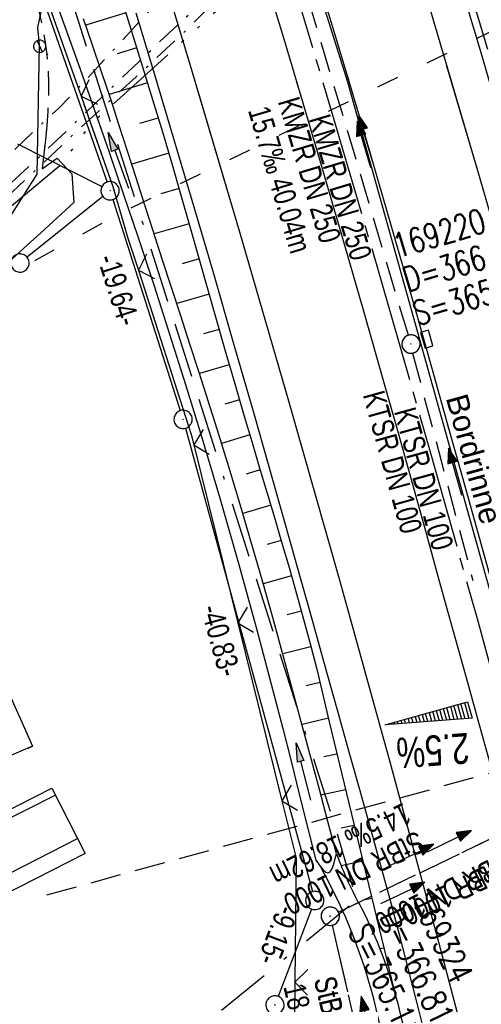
# Model space of a CAD drawing. Extents: x 509202 to 509841, y 456298 to 457260.
# Tile 7 of 56: x 509645 to 509683, y 456351 to 456432. Entities that reach past the tile are written whole.
import ezdxf

# ---------------------------------------------------------------- set-up
doc = ezdxf.new("R2010")
doc.units = 0
doc.header["$LTSCALE"] = 10
doc.header["$MEASUREMENT"] = 0
for name, pattern in [('ACAD_ISO03W100', [30, 12, -18]), ('ACAD_ISO14W100', [25.5, 12, -3, 0.5, -3, 0.5, -3, 0.5, -3]), ('ACAD_ISO16W100', [73, 15, -6.5, 15, -6.5, 15, -7, 1, -7]), ('ACHSE', [5.5, 4, -0.5, 0.5, -0.5]), ('AUSGEZOGEN', [0]), ('LT00', [0]), ('LT08', [0.42, 0.2, -0.1, 0.02, -0.1]), ('LT11', [0.3, 0.2, -0.1]), ('LT12', [0.4, 0.3, -0.1]), ('LT17', [0.15, 0.1, -0.05]), ('STRICHLINIE2', [0.375, 0.25, -0.125])]:
    doc.linetypes.add(name, pattern=pattern)
doc.layers.get('0').update_dxf_attribs({"linetype": 'LT00'})
for name, color, linetype in [('--EK_FBR', 1, 'LT00'), ('--EK_Halt-Pfeil', 4, 'LT00'), ('--EK_Haltung', 7, 'STRICHLINIE2'), ('--EK_Haltung-Text', 140, 'LT00'), ('--EK_Schacht-Text', 5, 'LT00'), ('--EK_ST-93-1', 30, 'LT17'), ('--EL_DFK_AB_L', 21, 'LT00'), ('--EL_DFK_AB_P', 7, 'LT00'), ('--EL_Halt-Pfeil', 4, 'LT00'), ('--EL_Haltung', 182, 'STRICHLINIE2'), ('--EL_Haltung-Text', 182, 'LT00'), ('-AX-093', 35, 'ACHSE'), ('-QUE-20W', 11, 'LT00'), ('ABSTAND', 8, 'LT00'), ('ABWASSERLTG', 24, 'LT00'), ('BAB-KABEL', 220, 'ACAD_ISO16W100'), ('DFK_AB_L', 21, 'LT00'), ('DFK_AB_P', 7, 'LT00'), ('DFK_BEB_SCHR', 254, 'LT00'), ('DFK_BEBAUUNG', 250, 'LT00'), ('DFK_GZPKT', 250, 'LT00'), ('DFK_KATASTER', 250, 'LT00'), ('DL', 182, 'LT12'), ('DL_PFEIL', 201, 'LT00'), ('DL_TEXT', 182, 'LT00'), ('PFEIL', 140, 'AUSGEZOGEN'), ('RINNE_TEXT', 11, 'Continuous'), ('STROM_UNTER', 80, 'LT08'), ('TELEKOM', 210, 'ACAD_ISO14W100'), ('V114_AFBR_BAB', 250, 'LT00'), ('V114_BOESCH', 250, 'LT00'), ('V114_BOSCHUNG', 250, 'LT00'), ('V114_FELDWEG', 250, 'LT11'), ('V114_GRABEN', 250, 'LT00'), ('V114_H_BORD', 8, 'LT00'), ('V114_KA_PRUF', 182, 'LT00'), ('V114_LD_MARK', 250, 'LT00'), ('V114_RINNE', 182, 'LT00'), ('V114_SINKK', 182, 'LT00'), ('V114_W_SCHIEB', 130, 'LT00'), ('V114_ZAUN', 40, 'LT00'), ('V115_AFBR_BAB', 250, 'LT00'), ('V115_BOESCH', 250, 'LT00'), ('V115_BOSCHUNG', 250, 'LT00'), ('V115_FELDWEG', 250, 'LT11'), ('V115_GRABEN', 250, 'LT00'), ('V115_H_BORD', 8, 'LT00'), ('V115_KA_PRUF', 182, 'LT00'), ('V115_LD_MARK', 250, 'LT00'), ('V115_SINKK', 182, 'LT00'), ('V115_ZAUN', 40, 'LT00'), ('WASSERLTG', 130, 'ACAD_ISO03W100')]:
    doc.layers.add(name, color=color, linetype=linetype)
doc.styles.add('Arial', font='ARIAL.TTF')
doc.styles.add('Beschrift', font='ARIAL.TTF')
doc.styles.add('Haltungsbeschriftung', font='ARIAL.TTF', dxfattribs={"width": 0.75})
doc.styles.add('schachtbeschriftung', font='romans.shx', dxfattribs={"width": 0.75, "height": 2})
doc.styles.get("Standard").update_dxf_attribs({"font": 'ARIAL.TTF'})

# ---------------------------------------------------------------- blocks, each defined once
blk = doc.blocks.new('SYMB7010')
at = {"color": 0, "linetype": 'ByBlock'}
for points in [[(-0.031408, 0.499213), (-0.093728, 0.49134), (-0.15457, 0.475719), (-0.212975, 0.452595), (-0.268021, 0.422333), (-0.31884, 0.385411), (-0.36463, 0.342411), (-0.40467, 0.29401), (-0.438329, 0.240973), (-0.465074, 0.184136), (-0.484486, 0.124395), (-0.496256, 0.062692), (-0.5002, 0)], [(-0.5002, 0), (-0.496256, -0.062692), (-0.484486, -0.124395), (-0.465075, -0.184136), (-0.438329, -0.240973), (-0.404671, -0.29401), (-0.36463, -0.342411), (-0.31884, -0.385411), (-0.268021, -0.422333), (-0.212975, -0.452595), (-0.154571, -0.475719), (-0.093728, -0.49134), (-0.031408, -0.499213), (0.031408, -0.499213)], [(0.5002, 0), (0.496256, 0.062692), (0.484485, 0.124395), (0.465074, 0.184136), (0.438329, 0.240973), (0.40467, 0.29401), (0.36463, 0.342411), (0.31884, 0.385411), (0.268021, 0.422333), (0.212975, 0.452595), (0.15457, 0.475719), (0.093728, 0.49134), (0.031408, 0.499213), (-0.031408, 0.499213)], [(0.031408, -0.499213), (0.093728, -0.491341), (0.15457, -0.475719), (0.212975, -0.452595), (0.268021, -0.422333), (0.31884, -0.385411), (0.36463, -0.342411), (0.404671, -0.294011), (0.438329, -0.240974), (0.465075, -0.184136), (0.484486, -0.124395), (0.496256, -0.062692), (0.500201, 0)]]:
    blk.add_lwpolyline(points, dxfattribs=at)
blk = doc.blocks.new('SYMB0003')
at = {"color": 0, "linetype": 'ByBlock'}
for p, q in [((-0.015712, 0), (0.010166, 0.012015)), ((0, -0.021257), (-0.015712, 0)), ((0.010166, 0.012015), (0, -0.021257))]:
    blk.add_line(p, q, dxfattribs=at)
for points in [[(-0.031395, 0.499013), (-0.093691, 0.491144), (-0.154509, 0.475528), (-0.21289, 0.452414), (-0.267913, 0.422164), (-0.318712, 0.385257), (-0.364484, 0.342274), (-0.404509, 0.293893), (-0.438154, 0.240877), (-0.464888, 0.184062), (-0.484292, 0.124345), (-0.496058, 0.062667), (-0.5, 0)], [(-0.5, 0), (-0.496058, -0.062667), (-0.484292, -0.124345), (-0.464888, -0.184062), (-0.438154, -0.240877), (-0.404509, -0.293893), (-0.364485, -0.342274), (-0.318712, -0.385257), (-0.267914, -0.422164), (-0.21289, -0.452414), (-0.154509, -0.475529), (-0.093691, -0.491144), (-0.031395, -0.499014), (0.031395, -0.499014)], [(0.5, 0), (0.496057, 0.062667), (0.484292, 0.124345), (0.464888, 0.184062), (0.438153, 0.240877), (0.404509, 0.293893), (0.364484, 0.342274), (0.318712, 0.385257), (0.267913, 0.422164), (0.21289, 0.452414), (0.154509, 0.475528), (0.093691, 0.491144), (0.031395, 0.499013), (-0.031395, 0.499013)], [(0.031395, -0.499014), (0.093691, -0.491144), (0.154509, -0.475529), (0.21289, -0.452414), (0.267914, -0.422164), (0.318712, -0.385257), (0.364485, -0.342274), (0.404509, -0.293893), (0.438154, -0.240877), (0.464889, -0.184062), (0.484292, -0.124345), (0.496058, -0.062667), (0.5, 0)]]:
    blk.add_lwpolyline(points, dxfattribs=at)
blk = doc.blocks.new('Pfreil3')
at = {"layer": 'PFEIL'}
blk.add_hatch(color=256, dxfattribs=at).paths.add_polyline_path([(-1.549, 0.273), (-1.549, -0.273), (0, 0)])
for p, q in [((-1.549, 0), (-4.831, 0)), ((-1.549, -0.273), (-1.549, 0.273)), ((-1.549, 0.273), (0, 0)), ((0, 0), (-1.549, -0.273))]:
    blk.add_line(p, q, dxfattribs=at)
blk = doc.blocks.new('SYMB0652')
at = {"color": 0, "linetype": 'ByBlock'}
blk.add_lwpolyline([(-0.15, -0.075), (0.15, -0.075), (0.15, 0.075), (-0.15, 0.075), (-0.15, -0.075)], dxfattribs=at)
blk = doc.blocks.new('SYMB1119')
at = {"color": 0, "linetype": 'ByBlock'}
blk.add_line((-0.5, 0), (0.5, 0), dxfattribs=at)
for points in [[(-0.031395, 0.499013), (-0.093691, 0.491144), (-0.154509, 0.475528), (-0.21289, 0.452414), (-0.267913, 0.422164), (-0.318712, 0.385257), (-0.364484, 0.342274), (-0.404509, 0.293893), (-0.438154, 0.240877), (-0.464888, 0.184062), (-0.484292, 0.124345), (-0.496058, 0.062667), (-0.5, 0)], [(-0.5, 0), (-0.496058, -0.062667), (-0.484292, -0.124345), (-0.464888, -0.184062), (-0.438154, -0.240877), (-0.404509, -0.293893), (-0.364485, -0.342274), (-0.318712, -0.385257), (-0.267914, -0.422164), (-0.21289, -0.452414), (-0.154509, -0.475529), (-0.093691, -0.491144), (-0.031395, -0.499014), (0.031395, -0.499014)], [(0.5, 0), (0.496057, 0.062667), (0.484292, 0.124345), (0.464888, 0.184062), (0.438153, 0.240877), (0.404509, 0.293893), (0.364484, 0.342274), (0.318712, 0.385257), (0.267913, 0.422164), (0.21289, 0.452414), (0.154509, 0.475528), (0.093691, 0.491144), (0.031395, 0.499013), (-0.031395, 0.499013)], [(0.031395, -0.499014), (0.093691, -0.491144), (0.154509, -0.475529), (0.21289, -0.452414), (0.267914, -0.422164), (0.318712, -0.385257), (0.364485, -0.342274), (0.404509, -0.293893), (0.438154, -0.240877), (0.464889, -0.184062), (0.484292, -0.124345), (0.496058, -0.062667), (0.5, 0)]]:
    blk.add_lwpolyline(points, dxfattribs=at)
blk = doc.blocks.new('SYMB0011')
at = {"color": 0, "linetype": 'ByBlock'}
for p, q in [((0.5, 0), (-0.5, 0)), ((0, 0.5), (0, -0.5))]:
    blk.add_line(p, q, dxfattribs=at)
blk = doc.blocks.new('SYMB0024')
at = {"color": 0, "linetype": 'ByBlock'}
for p, q in [((-0.5, 0.5), (0, 0)), ((0, 0), (0.5, 0.5))]:
    blk.add_line(p, q, dxfattribs=at)
blk = doc.blocks.new('SYMB0070')
at = {"color": 0, "linetype": 'ByBlock'}
for p, q in [((-0.5, 0), (0.2, 0)), ((0.5, 0), (0.2, 0.1)), ((0.2, 0.1), (0.2, 0)), ((0.468, 0), (0.21, 0.086)), ((0.21, 0.086), (0.21, -0.086)), ((0.21, -0.086), (0.468, 0)), ((0.22, -0.072), (0.437, 0)), ((0.23, -0.058), (0.405, 0)), ((0.24, -0.045), (0.374, 0)), ((0.342, 0), (0.25, 0.031)), ((0.25, 0.031), (0.25, -0.031)), ((0.25, -0.031), (0.342, 0)), ((0.26, -0.017), (0.31, 0)), ((0.27, -0.003), (0.279, 0))]:
    blk.add_line(p, q, dxfattribs=at)
for points in [[(0.2, 0), (0.2, -0.1), (0.5, 0)], [(0.437, 0), (0.22, 0.072), (0.22, -0.072)], [(0.405, 0), (0.23, 0.058), (0.23, -0.058)], [(0.374, 0), (0.24, 0.045), (0.24, -0.045)], [(0.31, 0), (0.26, 0.017), (0.26, -0.017)], [(0.279, 0), (0.27, 0.003), (0.27, -0.003)]]:
    blk.add_lwpolyline(points, dxfattribs=at)

msp = doc.modelspace()

# ---------------------------------------------------------------- linework, layer by layer
at = {"layer": '--EK_FBR', "linetype": 'LT11', "flags": 128}
msp.add_lwpolyline([(509646.954, 456419.331), (509647.085, 456420.506), (509647.207, 456421.681), (509647.314, 456422.854), (509647.397, 456424.024), (509647.448, 456425.191), (509647.46, 456426.353), (509647.423, 456427.511), (509647.331, 456428.662), (509647.174, 456429.827), (509646.959, 456430.986), (509646.693, 456432.138), (509646.384, 456433.285), (509646.038, 456434.427), (509645.664, 456435.565), (509645.269, 456436.699), (509644.861, 456437.83), (509644.447, 456438.958), (509643.475, 456441.606), (509642.51, 456444.245), (509641.553, 456446.876), (509640.6, 456449.501), (509639.651, 456452.124), (509638.705, 456454.746), (509637.761, 456457.369), (509636.47, 456460.963), (509635.18, 456464.564), (509633.892, 456468.169), (509632.605, 456471.778), (509631.322, 456475.388), (509630.042, 456479), (509628.438, 456483.54), (509626.842, 456488.081), (509625.253, 456492.623), (509623.673, 456497.167), (509622.102, 456501.714), (509620.843, 456505.383), (509619.589, 456509.054), (509618.338, 456512.726), (509617.089, 456516.4), (509616.325, 456518.646), (509615.559, 456520.892), (509614.789, 456523.136), (509614.012, 456525.378), (509613.225, 456527.616), (509612.428, 456529.851), (509611.617, 456532.08), (509610.791, 456534.303), (509609.884, 456536.685), (509608.959, 456539.061), (509608.021, 456541.431), (509607.072, 456543.797), (509606.115, 456546.161), (509605.155, 456548.523), (509604.195, 456550.886), (509603.238, 456553.249), (509602.287, 456555.615), (509601.504, 456557.582), (509600.726, 456559.55), (509599.949, 456561.52), (509599.172, 456563.489), (509598.392, 456565.456), (509597.606, 456567.422), (509596.813, 456569.384), (509595.827, 456571.785), (509594.829, 456574.181), (509593.821, 456576.574), (509592.807, 456578.963), (509591.79, 456581.352)], dxfattribs=at)
at = {"layer": '--EK_FBR', "color": 2}
for points in [[(509665.275, 456434.711), (509666.711, 456429.954), (509668.134, 456425.194), (509669.866, 456419.331), (509671.577, 456413.462), (509673.269, 456407.587), (509674.942, 456401.707), (509676.07, 456397.704), (509677.192, 456393.698), (509678.31, 456389.692), (509679.424, 456385.684), (509680.537, 456381.677), (509681.651, 456377.669), (509682.61, 456374.223), (509683.569, 456370.776)], [(509669.642, 456434.452), (509670.842, 456430.478), (509672.031, 456426.501), (509673.423, 456421.789), (509674.801, 456417.073), (509676.164, 456412.352), (509677.517, 456407.629), (509678.859, 456402.902), (509680.217, 456398.088), (509681.567, 456393.272), (509682.911, 456388.454)], [(509667.761, 456426.441), (509668.134, 456425.194), (509669.866, 456419.331), (509671.577, 456413.462), (509673.269, 456407.587), (509674.942, 456401.707), (509676.07, 456397.704), (509677.192, 456393.698), (509678.31, 456389.692), (509679.424, 456385.684), (509680.537, 456381.677), (509681.651, 456377.669), (509682.61, 456374.223), (509683.569, 456370.776), (509684.525, 456367.329), (509685.477, 456363.881), (509686.422, 456360.431), (509687.359, 456356.978), (509688.285, 456353.523), (509689.797, 456347.841)], [(509671.918, 456426.878), (509672.031, 456426.501), (509673.423, 456421.789), (509674.801, 456417.073), (509676.164, 456412.352), (509677.517, 456407.629), (509678.859, 456402.902), (509680.217, 456398.088), (509681.567, 456393.272), (509682.911, 456388.454), (509684.25, 456383.634), (509685.583, 456378.813), (509686.704, 456374.749), (509687.82, 456370.683), (509688.93, 456366.616), (509690.032, 456362.547), (509691.124, 456358.475), (509692.205, 456354.4), (509693.498, 456349.495)]]:
    msp.add_lwpolyline(points, dxfattribs=at)
at = {"layer": '--EK_FBR'}
for points in [[(509679.576, 456343.273), (509677.744, 456350.581), (509676.985, 456353.563), (509676.208, 456356.54), (509675.414, 456359.512), (509674.606, 456362.482), (509673.789, 456365.448), (509672.963, 456368.412), (509672.133, 456371.375), (509671.301, 456374.338), (509670.134, 456378.494), (509668.968, 456382.65), (509667.8, 456386.805), (509666.629, 456390.96), (509665.454, 456395.113), (509664.273, 456399.265), (509662.604, 456405.086), (509660.919, 456410.903), (509659.217, 456416.715), (509657.497, 456422.521), (509656.068, 456427.292), (509654.627, 456432.059)], [(509679.576, 456343.273), (509677.744, 456350.581), (509676.985, 456353.563), (509676.208, 456356.54), (509675.414, 456359.512), (509674.606, 456362.482), (509673.789, 456365.448), (509672.963, 456368.412), (509672.133, 456371.375), (509671.301, 456374.338), (509670.134, 456378.494), (509668.968, 456382.65), (509667.8, 456386.805), (509666.629, 456390.96), (509665.454, 456395.113), (509664.273, 456399.265), (509662.604, 456405.086), (509660.919, 456410.903), (509659.217, 456416.715), (509657.497, 456422.521), (509656.672, 456425.275)], [(509646.954, 456419.331), (509648.142, 456420.202), (509649.35, 456418.902), (509649.504, 456416.549)], [(509644.035, 456411.578), (509645.413, 456412.809), (509646.781, 456414.05), (509648.144, 456415.298), (509649.504, 456416.549)], [(509644.035, 456411.578), (509645.413, 456412.809), (509646.781, 456414.05), (509648.144, 456415.298), (509649.504, 456416.549)]]:
    msp.add_lwpolyline(points, dxfattribs=at)
at = {"layer": '--EK_Haltung'}
for p, q in [((509676.917, 456405.692), (509665.908, 456442.631)), ((509671.195, 456358.469), (509686.608, 456365.923)), ((509674.498, 456341.003), (509670.69, 456357.412))]:
    msp.add_line(p, q, dxfattribs=at)
at = {"layer": '--EK_Haltung', "color": 81}
msp.add_line((509677.257, 456404.235), (509682.207, 456385.612), dxfattribs=at)
at = {"layer": '--EK_ST-93-1', "ltscale": 2.5}
msp.add_line((509685.853, 456370.46), (509647.278, 456359.863), dxfattribs=at)
at = {"layer": '--EL_DFK_AB_L'}
for p, q in [((509611.888, 456533.71), (509652.233, 456418.227)), ((509652.709, 456416.805), (509658.232, 456399.524)), ((509658.659, 456398.086), (509669.052, 456360.153)), ((509668.983, 456358.728), (509666.258, 456351.579))]:
    msp.add_line(p, q, dxfattribs=at)
at = {"layer": '--EL_Haltung'}
for p, q in [((509676.917, 456405.692), (509665.908, 456442.631)), ((509677.257, 456404.235), (509682.207, 456385.612)), ((509671.195, 456358.469), (509686.608, 456365.923)), ((509674.498, 456341.003), (509670.69, 456357.412))]:
    msp.add_line(p, q, dxfattribs=at)
at = {"layer": '-AX-093', "ltscale": 0.2}
msp.add_lwpolyline([(509666.764, 456436.912), (509670.823, 456423.345), (509674.805, 456409.754), (509678.711, 456396.142), (509682.54, 456382.507), (509686.291, 456368.851)], dxfattribs=at)
at = {"layer": '-QUE-20W'}
for p, q in [((509680.934, 456375.463), (509681.263, 456374.282)), ((509681.568, 456374.303), (509681.223, 456375.544)), ((509681.513, 456375.624), (509681.873, 456374.327)), ((509678.044, 456374.659), (509678.213, 456374.055)), ((509678.517, 456374.077), (509678.333, 456374.74)), ((509678.622, 456374.82), (509678.823, 456374.101)), ((509679.127, 456374.123), (509678.911, 456374.901)), ((509679.201, 456374.981), (509679.433, 456374.146)), ((509679.738, 456374.168), (509679.489, 456375.062)), ((509679.779, 456375.141), (509680.043, 456374.191)), ((509680.348, 456374.214), (509680.068, 456375.222)), ((509680.356, 456375.302), (509680.653, 456374.236)), ((509680.958, 456374.258), (509680.646, 456375.383)), ((509675.154, 456373.856), (509675.161, 456373.829)), ((509675.467, 456373.852), (509675.443, 456373.937)), ((509675.732, 456374.016), (509675.771, 456373.873)), ((509676.076, 456373.896), (509676.021, 456374.097)), ((509676.31, 456374.177), (509676.382, 456373.919)), ((509676.686, 456373.942), (509676.599, 456374.258)), ((509676.888, 456374.338), (509676.992, 456373.964)), ((509677.297, 456373.987), (509677.177, 456374.419)), ((509677.466, 456374.498), (509677.602, 456374.01)), ((509677.907, 456374.033), (509677.755, 456374.58))]:
    msp.add_line(p, q, dxfattribs=at)
msp.add_lwpolyline([(509682.134, 456374.345), (509675.015, 456373.818), (509681.759, 456375.693), (509682.134, 456374.345)], dxfattribs=at)
at = {"layer": 'ABWASSERLTG', "flags": 128}
msp.add_lwpolyline([(509797.463, 456513.061), (509778.602, 456497.964), (509755.537, 456480.425), (509748.849, 456476.742), (509722.391, 456467.354), (509704.291, 456463.146), (509694.278, 456467.493), (509646.808, 456432.155), (509646.529, 456430.891), (509646.671, 456429.462), (509646.485, 456418.887), (509643.747, 456414.567), (509640.207, 456410.966), (509614.026, 456390.46), (509600.101, 456375.171), (509588.479, 456369.227), (509587.129, 456368.207), (509569.369, 456358.688), (509566.457, 456353.499), (509565.605, 456351.786), (509561.162, 456347.764), (509557.541, 456346.979), (509557.345, 456346.954)], dxfattribs=at)
at = {"layer": 'BAB-KABEL', "ltscale": 0.03, "flags": 128}
msp.add_lwpolyline([(509310.397, 457191.455), (509314.935, 457182.403), (509327.66, 457157.094), (509343.187, 457126.022), (509353.104, 457106.758), (509363.321, 457084.915), (509375.621, 457061.023), (509384.153, 457045.767), (509397.858, 457019.34), (509408.066, 456999.062), (509420.087, 456973.888), (509435.471, 456943.271), (509446.241, 456921.444), (509454.936, 456903.795), (509461.516, 456890.214), (509469.628, 456874.404), (509477.312, 456859.329), (509483.329, 456847.572), (509491.021, 456833.158), (509501.09, 456813.152), (509506.259, 456802.264), (509513.665, 456785.62), (509521.93, 456766.04), (509526.539, 456755.153), (509531.439, 456742.537), (509534.931, 456733.883), (509544.021, 456711.792), (509550.592, 456695.843), (509560.174, 456669.924), (509577.78, 456627.358), (509581.452, 456623.887), (509581.081, 456619.183), (509584.721, 456608.071), (509600.908, 456566.528), (509604.911, 456555.37), (509610.192, 456542.556), (509618.674, 456519.883), (509627.397, 456496.01), (509636.934, 456469.156), (509646.666, 456441.468), (509670.817, 456365.754), (509672.677, 456359.45), (509656.284, 456346.091), (509658.672, 456333.929)], dxfattribs=at)
at = {"layer": 'DFK_AB_L'}
for p, q in [((509611.888, 456533.71), (509652.233, 456418.227)), ((509652.709, 456416.805), (509658.232, 456399.524)), ((509658.659, 456398.086), (509669.052, 456360.153)), ((509668.983, 456358.728), (509666.258, 456351.579))]:
    msp.add_line(p, q, dxfattribs=at)
at = {"layer": 'DFK_BEB_SCHR'}
for p, q in [((509645.76, 456371.907), (509646.117, 456372.068)), ((509648.005, 456368.06), (509627.503, 456357.634)), ((509629.339, 456354.081), (509649.817, 456364.495))]:
    msp.add_line(p, q, dxfattribs=at)
at = {"layer": 'DFK_BEBAUUNG'}
for points in [[(509637.1, 456377.289), (509642.12, 456379.549), (509643.58, 456376.31), (509644.12, 456376.549), (509646.12, 456372.06), (509640.54, 456369.691), (509637.1, 456377.289)], [(509650.44, 456363.27), (509629.97, 456352.858), (509627.21, 456358.2), (509647.72, 456368.62), (509650.44, 456363.27)]]:
    msp.add_lwpolyline(points, dxfattribs=at)
at = {"layer": 'DFK_KATASTER'}
for p, q in [((509644.889, 456421.37), (509651.811, 456417.859)), ((509651.895, 456417.051), (509645.686, 456412.078))]:
    msp.add_line(p, q, dxfattribs=at)
at = {"layer": 'DL'}
for p, q in [((509671.195, 456358.469), (509686.608, 456365.923)), ((509674.498, 456341.003), (509670.69, 456357.412))]:
    msp.add_line(p, q, dxfattribs=at)
at = {"layer": 'STROM_UNTER', "flags": 128}
for points in [[(509697.422, 456451.743), (509695.632, 456451.482), (509692.271, 456462.736), (509686.101, 456460.614), (509681.724, 456457.805), (509677.618, 456454.316), (509668.525, 456445.516), (509661.391, 456438.264), (509658.769, 456435.621), (509650.496, 456426.581), (509648.273, 456424.282), (509644.038, 456420.309), (509641.015, 456417.288), (509635.444, 456411.852), (509627.615, 456403.904), (509624.801, 456401.209), (509618.96, 456396.216), (509614.474, 456392.722), (509612.082, 456390.297), (509609.252, 456387.2), (509608.092, 456385.936), (509605.394, 456382.993), (509602.829, 456379.891), (509599.124, 456375.292), (509598.202, 456374.011), (509594.704, 456369.793), (509591.29, 456365.676), (509589.803, 456363.543), (509588.891, 456362.081), (509587.58, 456360.197), (509586.152, 456358.034), (509584.048, 456354.945), (509581.26, 456350.91), (509579.144, 456347.958), (509577.927, 456345.849), (509576.016, 456342.327), (509572.595, 456335.044), (509571.896, 456333.242), (509571.6, 456327.427), (509571.6, 456325.294), (509572.148, 456313.836)], [(509607.008, 456387.521), (509608.828, 456385.94), (509610.513, 456387.707), (509614.01, 456391.481), (509618.347, 456395.004), (509624.788, 456400.311), (509630.292, 456405.202), (509638.55, 456412.64), (509644.205, 456417.986), (509648.876, 456422.384), (509654.825, 456428.082), (509662.309, 456435.135), (509673.76, 456445.784), (509682.556, 456454.2), (509688.194, 456459.448), (509689.775, 456460.932), (509699.094, 456462.883), (509701.201, 456452.552), (509700.014, 456452.249)], [(509588.213, 456361.107), (509588.796, 456360.836), (509589.307, 456361.66), (509592.007, 456365.742), (509594.665, 456368.829), (509599.637, 456375.067), (509603.689, 456379.964), (509605.386, 456382.112), (509607.691, 456384.614), (509608.259, 456384.865), (509609.169, 456385.464), (509611.736, 456388.15), (509614.404, 456390.982), (509615.67, 456392.038), (509619.951, 456395.647), (509624.449, 456399.307), (509627.75, 456402.271), (509633.237, 456406.999), (509637.819, 456410.962), (509641.639, 456414.742), (509646.191, 456419.028), (509649.714, 456422.351), (509654.605, 456426.839), (509658.805, 456430.726), (509662.57, 456434.552), (509671.444, 456442.7), (509679.826, 456450.639), (509690.089, 456460.359), (509693.197, 456461.073), (509698.645, 456462.044), (509700.557, 456453.019), (509699.869, 456452.914)]]:
    msp.add_lwpolyline(points, dxfattribs=at)
at = {"layer": 'TELEKOM', "ltscale": 0.05, "flags": 128}
msp.add_lwpolyline([(509676.167, 456445.708), (509650.811, 456422.881), (509648.429, 456419.631), (509635.587, 456408.945), (509631.907, 456405.505), (509619.917, 456396.374), (509606.351, 456385.228), (509593.647, 456372.456), (509589.025, 456367.04), (509585.561, 456362.69), (509580.041, 456353.784), (509577.375, 456348.812), (509575.687, 456345.527), (509572.747, 456338.751), (509570.613, 456333.424), (509568.385, 456329.045), (509566.646, 456326.144)], dxfattribs=at)
at = {"layer": 'V114_AFBR_BAB', "color": 0}
for points in [[(509665.275, 456434.711), (509666.711, 456429.954), (509668.134, 456425.194), (509669.866, 456419.331), (509671.577, 456413.462), (509673.269, 456407.587), (509674.942, 456401.707), (509676.07, 456397.704), (509677.192, 456393.698), (509678.31, 456389.692), (509679.424, 456385.684), (509680.537, 456381.677), (509681.651, 456377.669), (509682.61, 456374.223), (509683.569, 456370.776)], [(509669.642, 456434.452), (509670.842, 456430.478), (509672.031, 456426.501), (509673.423, 456421.789), (509674.801, 456417.073), (509676.164, 456412.352), (509677.517, 456407.629), (509678.859, 456402.902), (509680.217, 456398.088), (509681.567, 456393.272), (509682.911, 456388.454)]]:
    msp.add_lwpolyline(points, dxfattribs=at)
at = {"layer": 'V114_AFBR_BAB'}
for points in [[(509679.576, 456343.273), (509677.744, 456350.581), (509676.985, 456353.563), (509676.208, 456356.54), (509675.414, 456359.512), (509674.606, 456362.482), (509673.789, 456365.448), (509672.963, 456368.412), (509672.133, 456371.375), (509671.301, 456374.338), (509670.134, 456378.494), (509668.968, 456382.65), (509667.8, 456386.805), (509666.629, 456390.96), (509665.454, 456395.113), (509664.273, 456399.265), (509662.604, 456405.086), (509660.919, 456410.903), (509659.217, 456416.715), (509657.497, 456422.521), (509656.068, 456427.292), (509654.627, 456432.059)], [(509646.954, 456419.331), (509648.142, 456420.202), (509649.35, 456418.902), (509649.504, 456416.549)], [(509644.035, 456411.578), (509645.413, 456412.809), (509646.781, 456414.05), (509648.144, 456415.298), (509649.504, 456416.549)]]:
    msp.add_lwpolyline(points, dxfattribs=at)
at = {"layer": 'V114_BOESCH'}
msp.add_lwpolyline([(509653.485, 456432.967), (509654.32, 456430.313), (509655.147, 456427.656), (509655.964, 456424.996), (509656.767, 456422.333), (509657.53, 456419.753), (509658.281, 456417.17), (509659.024, 456414.584), (509659.762, 456411.997), (509660.497, 456409.409), (509661.232, 456406.82), (509661.971, 456404.232), (509662.717, 456401.646), (509663.472, 456399.062), (509664.087, 456396.987), (509664.707, 456394.913), (509665.328, 456392.84), (509665.948, 456390.765), (509666.562, 456388.69), (509667.167, 456386.613), (509667.76, 456384.532), (509668.338, 456382.448), (509668.897, 456380.359), (509669.434, 456378.264), (509669.945, 456376.163), (509670.428, 456374.055), (509675.716, 456352.173)], dxfattribs=at)
at = {"layer": 'V114_BOSCHUNG'}
for p, q in [((509653.759, 456432.097), (509650.482, 456431.066)), ((509654.66, 456429.227), (509653.058, 456428.731)), ((509655.549, 456426.353), (509652.405, 456425.397)), ((509656.424, 456423.475), (509654.879, 456423.014)), ((509657.283, 456420.593), (509654.25, 456419.703)), ((509658.126, 456417.705), (509656.645, 456417.279)), ((509658.956, 456414.822), (509656.081, 456413.995)), ((509659.779, 456411.937), (509658.393, 456411.538)), ((509660.598, 456409.051), (509657.939, 456408.286)), ((509661.419, 456406.166), (509660.144, 456405.799)), ((509662.244, 456403.281), (509659.795, 456402.576)), ((509663.078, 456400.407), (509661.894, 456400.059)), ((509663.924, 456397.536), (509661.609, 456396.842)), ((509664.781, 456394.668), (509663.635, 456394.317)), ((509665.643, 456391.787), (509663.348, 456391.1)), ((509666.498, 456388.905), (509665.345, 456388.566)), ((509667.34, 456386.012), (509665.017, 456385.357)), ((509668.156, 456383.111), (509666.993, 456382.798)), ((509668.938, 456380.201), (509666.632, 456379.606)), ((509669.678, 456377.274), (509668.549, 456377.003)), ((509670.364, 456374.341), (509668.203, 456373.847)), ((509671.067, 456371.411), (509669.997, 456371.179)), ((509671.772, 456368.494), (509669.751, 456368.056)), ((509672.477, 456365.577), (509671.416, 456365.347)), ((509673.183, 456362.657), (509671.408, 456362.271)), ((509673.922, 456359.598), (509673.231, 456359.445)), ((509674.905, 456355.531), (509674.582, 456355.46)), ((509675.445, 456351.366), (509675.444, 456351.366))]:
    msp.add_line(p, q, dxfattribs=at)
at = {"layer": 'V114_FELDWEG', "flags": 128}
msp.add_lwpolyline([(509646.954, 456419.331), (509647.085, 456420.506), (509647.207, 456421.681), (509647.314, 456422.854), (509647.397, 456424.024), (509647.448, 456425.191), (509647.46, 456426.353), (509647.423, 456427.511), (509647.331, 456428.662), (509647.174, 456429.827), (509646.959, 456430.986), (509646.693, 456432.138), (509646.384, 456433.285), (509646.038, 456434.427), (509645.664, 456435.565), (509645.269, 456436.699), (509644.861, 456437.83), (509644.447, 456438.958), (509643.475, 456441.606), (509642.51, 456444.245), (509641.553, 456446.876), (509640.6, 456449.501), (509639.651, 456452.124), (509638.705, 456454.746), (509637.761, 456457.369), (509636.47, 456460.963), (509635.18, 456464.564), (509633.892, 456468.169), (509632.605, 456471.778), (509631.322, 456475.388), (509630.042, 456479), (509628.438, 456483.54), (509626.842, 456488.081), (509625.253, 456492.623), (509623.673, 456497.167), (509622.102, 456501.714), (509620.843, 456505.383), (509619.589, 456509.054), (509618.338, 456512.726), (509617.089, 456516.4), (509616.325, 456518.646), (509615.559, 456520.892), (509614.789, 456523.136), (509614.012, 456525.378), (509613.225, 456527.616), (509612.428, 456529.851), (509611.617, 456532.08), (509610.791, 456534.303), (509609.884, 456536.685), (509608.959, 456539.061), (509608.021, 456541.431), (509607.072, 456543.797), (509606.115, 456546.161), (509605.155, 456548.523), (509604.195, 456550.886), (509603.238, 456553.249), (509602.287, 456555.615), (509601.504, 456557.582), (509600.726, 456559.55), (509599.949, 456561.52), (509599.172, 456563.489), (509598.392, 456565.456), (509597.606, 456567.422), (509596.813, 456569.384), (509595.827, 456571.785), (509594.829, 456574.181), (509593.821, 456576.574), (509592.807, 456578.963), (509591.79, 456581.352)], dxfattribs=at)
at = {"layer": 'V114_GRABEN'}
for points in [[(509647.94, 456433.25), (509648.762, 456430.971), (509649.988, 456427.542), (509651.202, 456424.109), (509652.401, 456420.671), (509653.583, 456417.226), (509654.747, 456413.776), (509656.079, 456409.745), (509657.382, 456405.705), (509658.657, 456401.656), (509659.902, 456397.597), (509661.485, 456392.273), (509663.016, 456386.933), (509664.496, 456381.579), (509665.923, 456376.211), (509666.619, 456373.518), (509667.305, 456370.823), (509667.983, 456368.126), (509668.656, 456365.428), (509669.326, 456362.729)], [(509671.022, 456363.26), (509670.327, 456365.886), (509669.63, 456368.511), (509668.93, 456371.136), (509668.226, 456373.759), (509667.516, 456376.381), (509666.666, 456379.482), (509665.804, 456382.579), (509664.927, 456385.673), (509664.035, 456388.762), (509663.126, 456391.846), (509662.198, 456394.924), (509661.25, 456397.996), (509660.516, 456400.323), (509659.772, 456402.646), (509659.021, 456404.967), (509658.266, 456407.287), (509657.508, 456409.606), (509656.752, 456411.926), (509656, 456414.247), (509655.302, 456416.419), (509654.606, 456418.591), (509653.91, 456420.763), (509653.209, 456422.934), (509652.502, 456425.102), (509651.783, 456427.267), (509651.051, 456429.426), (509650.301, 456431.58)], [(509669.326, 456362.729), (509669.546, 456362.418), (509669.761, 456362.132), (509669.967, 456361.899), (509670.159, 456361.743), (509670.332, 456361.691), (509670.482, 456361.759), (509670.613, 456361.933), (509670.728, 456362.191), (509670.832, 456362.512), (509670.929, 456362.876), (509671.022, 456363.26)]]:
    msp.add_lwpolyline(points, dxfattribs=at)
for points in [[(509671.022, 456363.26, 0.038875), (509673.086, 456358.793, -0.076565), (509676.835, 456347.295), (509677.281, 456345.861), (509677.725, 456344.426), (509678.165, 456342.988), (509678.257, 456342.683)], [(509676.206, 456341.766), (509676.018, 456342.499), (509675.749, 456343.622), (509675.494, 456344.748), (509675.248, 456345.875), (509675.007, 456347.003, 0.062373), (509671.729, 456358.165, 0.018777), (509669.761, 456362.132)]]:
    msp.add_lwpolyline(points, format="xyb", dxfattribs=at)
at = {"layer": 'V114_H_BORD'}
msp.add_lwpolyline([(509406.478, 457048.481), (509426.141, 457010.035), (509460.264, 456942.393), (509493.338, 456875.065), (509525.988, 456805.989), (509557.465, 456736.195), (509597.61, 456640.277), (509625.076, 456568.224), (509649.463, 456497.804), (509671.917, 456426.436), (509692.109, 456354.34), (509693.371, 456349.438)], dxfattribs=at)
at = {"layer": 'V114_LD_MARK'}
for points in [[(509654.824, 456441.75), (509658.996, 456427.97), (509663.089, 456414.166), (509667.102, 456400.339), (509671.294, 456385.566), (509675.396, 456370.767), (509679.406, 456355.944), (509682.416, 456344.542)], [(509678.529, 456432.89), (509682.661, 456418.919), (509686.71, 456404.924)]]:
    msp.add_lwpolyline(points, dxfattribs=at)
at = {"layer": 'V114_RINNE'}
for points in [[(509679.242, 456440.806), (509682.792, 456429.018), (509684.177, 456424.344)], [(509683.414, 456429.094), (509681.652, 456434.994)]]:
    msp.add_lwpolyline(points, dxfattribs=at)
at = {"layer": 'V114_ZAUN'}
for p, q in [((509645.111, 456439.4), (509650.099, 456425.254)), ((509659.339, 456396.719), (509662.944, 456382.158)), ((509662.944, 456382.158), (509666.549, 456367.598))]:
    msp.add_line(p, q, dxfattribs=at)
for points in [[(509650.099, 456425.254), (509652.706, 456417.858), (509653.947, 456413.652), (509654.797, 456411.013)], [(509654.797, 456411.013), (509659.13, 456397.563), (509659.339, 456396.719)], [(509666.549, 456367.598), (509667.713, 456362.896), (509667.61, 456352.741)], [(509667.61, 456352.741), (509667.582, 456349.959), (509670.005, 456339.937)]]:
    msp.add_lwpolyline(points, dxfattribs=at)
at = {"layer": 'V115_AFBR_BAB', "color": 0}
for points in [[(509667.761, 456426.441), (509668.134, 456425.194), (509669.866, 456419.331), (509671.577, 456413.462), (509673.269, 456407.587), (509674.942, 456401.707), (509676.07, 456397.704), (509677.192, 456393.698), (509678.31, 456389.692), (509679.424, 456385.684), (509680.537, 456381.677), (509681.651, 456377.669), (509682.61, 456374.223), (509683.569, 456370.776), (509684.525, 456367.329), (509685.477, 456363.881), (509686.422, 456360.431), (509687.359, 456356.978), (509688.285, 456353.523), (509689.797, 456347.841)], [(509671.918, 456426.878), (509672.031, 456426.501), (509673.423, 456421.789), (509674.801, 456417.073), (509676.164, 456412.352), (509677.517, 456407.629), (509678.859, 456402.902), (509680.217, 456398.088), (509681.567, 456393.272), (509682.911, 456388.454), (509684.25, 456383.634), (509685.583, 456378.813), (509686.704, 456374.749), (509687.82, 456370.683), (509688.93, 456366.616), (509690.032, 456362.547), (509691.124, 456358.475), (509692.205, 456354.4), (509693.498, 456349.495)]]:
    msp.add_lwpolyline(points, dxfattribs=at)
at = {"layer": 'V115_AFBR_BAB'}
for points in [[(509679.576, 456343.273), (509677.744, 456350.581), (509676.985, 456353.563), (509676.208, 456356.54), (509675.414, 456359.512), (509674.606, 456362.482), (509673.789, 456365.448), (509672.963, 456368.412), (509672.133, 456371.375), (509671.301, 456374.338), (509670.134, 456378.494), (509668.968, 456382.65), (509667.8, 456386.805), (509666.629, 456390.96), (509665.454, 456395.113), (509664.273, 456399.265), (509662.604, 456405.086), (509660.919, 456410.903), (509659.217, 456416.715), (509657.497, 456422.521), (509656.672, 456425.275)], [(509646.954, 456419.331), (509648.142, 456420.202), (509649.35, 456418.902), (509649.504, 456416.549)], [(509644.035, 456411.578), (509645.413, 456412.809), (509646.781, 456414.05), (509648.144, 456415.298), (509649.504, 456416.549)]]:
    msp.add_lwpolyline(points, dxfattribs=at)
at = {"layer": 'V115_BOESCH'}
msp.add_lwpolyline([(509655.903, 456425.195), (509655.964, 456424.996), (509656.767, 456422.333), (509657.53, 456419.753), (509658.281, 456417.17), (509659.024, 456414.584), (509659.762, 456411.997), (509660.497, 456409.409), (509661.232, 456406.82), (509661.971, 456404.232), (509662.717, 456401.646), (509663.472, 456399.062), (509664.087, 456396.987), (509664.707, 456394.913), (509665.328, 456392.839), (509665.948, 456390.765), (509666.562, 456388.69), (509667.167, 456386.613), (509667.76, 456384.532), (509668.338, 456382.448), (509668.897, 456380.359), (509669.434, 456378.264), (509669.945, 456376.163), (509670.428, 456374.055), (509675.716, 456352.173)], dxfattribs=at)
at = {"layer": 'V115_BOSCHUNG'}
for p, q in [((509656.424, 456423.475), (509654.879, 456423.014)), ((509657.283, 456420.592), (509654.25, 456419.703)), ((509658.126, 456417.705), (509656.645, 456417.279)), ((509658.956, 456414.822), (509656.081, 456413.995)), ((509659.779, 456411.937), (509658.393, 456411.538)), ((509660.598, 456409.051), (509657.939, 456408.286)), ((509661.419, 456406.166), (509660.144, 456405.799)), ((509662.244, 456403.281), (509659.795, 456402.576)), ((509663.078, 456400.407), (509661.894, 456400.059)), ((509663.924, 456397.536), (509661.609, 456396.842)), ((509664.781, 456394.668), (509663.635, 456394.317)), ((509665.643, 456391.787), (509663.348, 456391.1)), ((509666.498, 456388.905), (509665.345, 456388.566)), ((509667.34, 456386.012), (509665.017, 456385.357)), ((509668.156, 456383.111), (509666.993, 456382.798)), ((509668.938, 456380.201), (509666.632, 456379.606)), ((509669.678, 456377.274), (509668.549, 456377.003)), ((509670.364, 456374.341), (509668.203, 456373.847)), ((509671.067, 456371.411), (509669.997, 456371.179)), ((509671.772, 456368.494), (509669.751, 456368.056)), ((509672.477, 456365.577), (509671.416, 456365.347)), ((509673.183, 456362.657), (509671.408, 456362.271)), ((509673.922, 456359.598), (509673.231, 456359.445)), ((509674.905, 456355.531), (509674.582, 456355.46)), ((509674.905, 456355.531), (509674.582, 456355.46))]:
    msp.add_line(p, q, dxfattribs=at)
at = {"layer": 'V115_FELDWEG'}
msp.add_lwpolyline([(509646.954, 456419.331), (509647.085, 456420.506), (509647.208, 456421.681), (509647.314, 456422.854), (509647.397, 456424.024), (509647.409, 456424.302)], dxfattribs=at)
at = {"layer": 'V115_GRABEN'}
for points in [[(509651, 456424.679), (509651.202, 456424.109), (509652.401, 456420.671), (509653.583, 456417.226), (509654.747, 456413.776), (509656.079, 456409.745), (509657.382, 456405.705), (509658.657, 456401.656), (509659.902, 456397.597), (509661.485, 456392.272), (509663.016, 456386.933), (509664.496, 456381.579), (509665.923, 456376.211), (509666.619, 456373.518), (509667.305, 456370.823), (509667.983, 456368.126), (509668.656, 456365.428), (509669.326, 456362.729)], [(509671.022, 456363.26), (509670.327, 456365.886), (509669.63, 456368.511), (509668.93, 456371.136), (509668.226, 456373.759), (509667.516, 456376.381), (509666.666, 456379.482), (509665.804, 456382.579), (509664.927, 456385.673), (509664.035, 456388.762), (509663.126, 456391.846), (509662.198, 456394.924), (509661.25, 456397.996), (509660.516, 456400.323), (509659.772, 456402.646), (509659.021, 456404.967), (509658.266, 456407.287), (509657.508, 456409.606), (509656.752, 456411.926), (509656, 456414.247), (509655.302, 456416.419), (509654.606, 456418.591), (509653.91, 456420.763), (509653.209, 456422.934), (509652.585, 456424.846)], [(509669.326, 456362.729), (509669.546, 456362.418), (509669.761, 456362.132), (509669.967, 456361.899), (509670.159, 456361.743), (509670.332, 456361.691), (509670.482, 456361.759), (509670.613, 456361.933), (509670.728, 456362.191), (509670.832, 456362.512), (509670.929, 456362.876), (509671.022, 456363.26)]]:
    msp.add_lwpolyline(points, dxfattribs=at)
for points in [[(509671.022, 456363.26, 0.038875), (509673.086, 456358.793, -0.076565), (509676.835, 456347.295), (509677.281, 456345.861), (509677.725, 456344.426), (509678.165, 456342.988), (509678.257, 456342.683)], [(509676.206, 456341.766), (509676.018, 456342.499), (509675.749, 456343.622), (509675.494, 456344.748), (509675.248, 456345.875), (509675.007, 456347.003, 0.062373), (509671.729, 456358.165, 0.018777), (509669.761, 456362.132)]]:
    msp.add_lwpolyline(points, format="xyb", dxfattribs=at)
at = {"layer": 'V115_H_BORD'}
msp.add_lwpolyline([(509671.783, 456426.863), (509671.917, 456426.436), (509692.109, 456354.34), (509693.371, 456349.438)], dxfattribs=at)
at = {"layer": 'V115_LD_MARK'}
for points in [[(509680.054, 456427.733), (509682.661, 456418.919), (509686.71, 456404.924), (509689.622, 456394.665), (509692.49, 456384.393), (509695.315, 456374.11), (509698.097, 456363.815), (509700.838, 456353.509), (509701.009, 456352.853)], [(509659.701, 456425.594), (509663.089, 456414.166), (509667.102, 456400.339), (509671.294, 456385.566), (509675.395, 456370.767), (509679.406, 456355.944), (509682.416, 456344.542)]]:
    msp.add_lwpolyline(points, dxfattribs=at)
at = {"layer": 'V115_ZAUN'}
for p, q in [((509659.339, 456396.719), (509662.944, 456382.158)), ((509662.944, 456382.158), (509666.549, 456367.598))]:
    msp.add_line(p, q, dxfattribs=at)
for points in [[(509650.326, 456424.608), (509652.706, 456417.858), (509653.947, 456413.652), (509654.797, 456411.013)], [(509654.797, 456411.013), (509659.13, 456397.563), (509659.339, 456396.719)], [(509666.549, 456367.598), (509667.713, 456362.896), (509667.61, 456352.741)], [(509667.61, 456352.741), (509667.582, 456349.959), (509670.172, 456339.244)]]:
    msp.add_lwpolyline(points, dxfattribs=at)
at = {"layer": 'WASSERLTG', "ltscale": 0.015, "flags": 128}
msp.add_lwpolyline([(509559.968, 456341.086), (509561.223, 456341.152), (509566.566, 456340.672), (509573.421, 456341.756), (509574.741, 456342.176), (509576.632, 456342.326), (509579.786, 456342.787), (509586.389, 456352.93), (509591.795, 456360.938), (509601.015, 456372.954), (509608.392, 456381.468), (509620.913, 456393.842), (509638.507, 456407.434), (509653.042, 456415.548), (509699.724, 456438.403), (509700.425, 456438.738), (509701.735, 456444.508), (509703.471, 456457.331), (509703.653, 456458.975), (509704.658, 456460.132), (509706.55, 456460.676), (509715.622, 456463.534), (509747.243, 456473.525), (509759.394, 456480.282), (509776.733, 456493.476), (509780.162, 456496.43), (509792.573, 456506.698), (509797.834, 456510.694), (509798.356, 456511.065)], dxfattribs=at)

# ---------------------------------------------------------------- block references
at = {"layer": '--EK_Halt-Pfeil', "zscale": 4}
for p, xscale, yscale, rotation in [((509673.423, 456421.789), 3.999999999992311, 4, 106.5962499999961), ((509680.751, 456394.518), 3.999999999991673, 4.000000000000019, 105.4824289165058), ((509676.473, 456360.049), 3.99999999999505, 4, 25.81205000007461)]:
    msp.add_blockref('SYMB0070', p, dxfattribs=dict(at, xscale=xscale, yscale=yscale, rotation=rotation))
at = {"layer": '--EL_DFK_AB_P', "xscale": 1.500000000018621, "yscale": 1.5, "zscale": 1.5, "rotation": 264.7377099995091}
for p in [(509652.48, 456417.519), (509658.46, 456398.809), (509669.25, 456359.43), (509665.99, 456350.879)]:
    msp.add_blockref('SYMB0003', p, dxfattribs=at)
at = {"layer": '--EL_Halt-Pfeil', "zscale": 4}
for p, xscale, yscale, rotation in [((509673.284, 456421.301), 3.999999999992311, 4, 106.5962499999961), ((509680.751, 456394.518), 3.999999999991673, 4.000000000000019, 105.4824289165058), ((509677.21, 456363.157), 3.99999999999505, 4, 25.81205000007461)]:
    msp.add_blockref('SYMB0070', p, dxfattribs=dict(at, xscale=xscale, yscale=yscale, rotation=rotation))
at = {"layer": 'DFK_AB_P', "xscale": 1.500000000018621, "yscale": 1.5, "zscale": 1.5, "rotation": 264.7377099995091}
for p in [(509652.48, 456417.519), (509658.46, 456398.809), (509669.25, 456359.43), (509665.99, 456350.879)]:
    msp.add_blockref('SYMB0003', p, dxfattribs=at)
at = {"layer": 'DFK_GZPKT', "xscale": 1.500000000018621, "yscale": 1.5, "zscale": 1.5, "rotation": 264.7377099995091}
msp.add_blockref('SYMB7010', (509645.1, 456411.608), dxfattribs=at)
at = {"layer": 'DL_PFEIL', "yscale": 4, "zscale": 4}
for p, xscale, rotation in [((509680.285, 456364.291), 3.99999999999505, 25.81205000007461), ((509673.508, 456349.646), 4.000000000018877, 103.0674400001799)]:
    msp.add_blockref('SYMB0070', p, dxfattribs=dict(at, xscale=xscale, rotation=rotation))
at = {"layer": 'PFEIL'}
for p, rotation in [((509652.335, 456422.285), 109.8665952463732), ((509667.714, 456372.333), 104.0441418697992)]:
    msp.add_blockref('Pfreil3', p, dxfattribs=dict(at, rotation=rotation))
at = {"layer": 'V114_FELDWEG', "xscale": 0.1000000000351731, "yscale": 0.09999999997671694, "zscale": 0.1, "rotation": 294.0840000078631}
for p in [(509647.331, 456428.662), (509646.954, 456419.331)]:
    msp.add_blockref('SYMB0011', p, dxfattribs=at)
at = {"layer": 'V114_KA_PRUF', "xscale": 1.499999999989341, "yscale": 1.5, "zscale": 1.5, "rotation": 294.0840000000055}
for p in [(509677.131, 456404.974), (509670.52, 456358.142)]:
    msp.add_blockref('SYMB0003', p, dxfattribs=at)
at = {"layer": 'V114_SINKK', "xscale": 4.500000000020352, "yscale": 4.500000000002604, "zscale": 4.5, "rotation": 285.8537610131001}
msp.add_blockref('SYMB0652', (509678.425, 456405.376), dxfattribs=at)
at = {"layer": 'V114_W_SCHIEB', "color": 26, "rotation": 294.0839999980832}
msp.add_blockref('SYMB1119', (509646.712, 456429.345), dxfattribs=at)
at = {"layer": 'V114_ZAUN', "yscale": 2.099999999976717, "zscale": 2.1}
for p, xscale, rotation in [((509650.099, 456425.254), 2.100000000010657, 289.4208500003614), ((509654.797, 456411.013), 2.100000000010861, 287.853869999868), ((509659.339, 456396.719), 2.100000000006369, 283.9064599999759), ((509662.944, 456382.158), 2.100000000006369, 283.9064599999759), ((509666.549, 456367.598), 2.100000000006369, 283.9064599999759), ((509667.61, 456352.741), 2.100000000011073, 269.4195100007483)]:
    msp.add_blockref('SYMB0024', p, dxfattribs=dict(at, xscale=xscale, rotation=rotation))
at = {"layer": 'V115_FELDWEG', "xscale": 0.1000000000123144, "yscale": 0.09999999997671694, "zscale": 0.1, "rotation": 275.9993999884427}
msp.add_blockref('SYMB0011', (509646.954, 456419.331), dxfattribs=at)
at = {"layer": 'V115_KA_PRUF', "xscale": 1.49999999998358, "yscale": 1.5, "zscale": 1.5, "rotation": 275.9994000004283}
for p in [(509677.131, 456404.974), (509670.52, 456358.142)]:
    msp.add_blockref('SYMB0003', p, dxfattribs=at)
at = {"layer": 'V115_SINKK', "xscale": 4.500000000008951, "yscale": 4.500000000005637, "zscale": 4.5, "rotation": 285.8541349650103}
msp.add_blockref('SYMB0652', (509678.425, 456405.376), dxfattribs=at)
at = {"layer": 'V115_ZAUN', "yscale": 2.099999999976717, "zscale": 2.1}
for p, xscale, rotation in [((509650.099, 456425.254), 2.100000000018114, 289.4207399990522), ((509654.797, 456411.013), 2.100000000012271, 287.8552799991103), ((509659.339, 456396.719), 2.100000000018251, 283.9069499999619), ((509662.944, 456382.158), 2.100000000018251, 283.9069499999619), ((509666.549, 456367.598), 2.100000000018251, 283.9069499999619), ((509667.61, 456352.741), 2.100000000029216, 269.4209299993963)]:
    msp.add_blockref('SYMB0024', p, dxfattribs=dict(at, xscale=xscale, rotation=rotation))

# ---------------------------------------------------------------- texts
at = {"layer": '--EK_Haltung-Text', "style": 'Haltungsbeschriftung', "width": 0.75}
for s, rotation, p in [('KMZR DN 250', -73.40374, (509666.213, 456424.841)), ('15.7‰ 40.04m', -73.40374, (509663.76, 456424.11)), ('KTSR DN 100', 285.48244, (509673.172, 456400.828)), ('14.5‰ 18.62m', -154.18794, (509676.533, 456367.483)), ('StBR DN 1000', -154.18794, (509677.647, 456365.178)), ('StBR DN 1000', -76.93256, (509669.159, 456352.967)), ('18.0‰ 37.20m', -76.93256, (509666.665, 456352.388))]:
    msp.add_text(s, height=1.8, rotation=rotation, dxfattribs=at).set_placement(p)
at = {"layer": '--EK_Schacht-Text', "style": 'schachtbeschriftung', "width": 0.75}
for s, rotation, p in [('169220', 16.59626, (509676.028, 456411.987)), ('D=366.34', 16.59626, (509676.851, 456409.227)), ('S=365.04', 16.59626, (509677.674, 456406.467)), ('169324', -64.18795, (509677.142, 456359.401)), ('D=366.81', -64.18795, (509674.55, 456358.147)), ('S=365.11', -64.18795, (509671.957, 456356.893))]:
    msp.add_text(s, height=2, rotation=rotation, dxfattribs=at).set_placement(p)
at = {"layer": '--EL_Haltung-Text', "style": 'Haltungsbeschriftung', "width": 0.75}
for s, rotation, p in [('KMZR DN 250', -73.40374, (509668.746, 456423.421)), ('KTSR DN 100', 285.48244, (509675.727, 456399.468)), ('StBR DN 1000', -154.18794, (509685.132, 456363.601)), ('StBR DN 1000', -76.93256, (509669.159, 456352.967))]:
    msp.add_text(s, height=1.8, rotation=rotation, dxfattribs=at).set_placement(p)
at = {"layer": '-QUE-20W', "style": 'Beschrift', "width": 0.75}
msp.add_text('2.5%', height=2.5, rotation=184.23163, dxfattribs=at).set_placement((509681.811, 456373.159))
at = {"layer": 'ABSTAND', "width": 0.75}
for s, rotation, p in [(' -19.64-', -72.27631, (509651.254, 456412.487)), (' -40.83-', -74.67597, (509659.752, 456383.876)), (' -9.15-', -110.86952, (509666.47, 456359.66))]:
    msp.add_text(s, height=1.8, rotation=rotation, dxfattribs=at).set_placement(p)
at = {"layer": 'DL_TEXT', "style": 'Haltungsbeschriftung', "width": 0.75}
for rotation, p in [(-154.18794, (509684.381, 456362.896)), (-76.93256, (509669.177, 456352.947))]:
    msp.add_text('StBR 1000', height=1.8, rotation=rotation, dxfattribs=at).set_placement(p)
at = {"layer": 'RINNE_TEXT', "insert": (509679.947, 456400.567), "char_height": 1.8, "attachment_point": 7, "rotation": 285.5176, "style": 'Arial'}
msp.add_mtext('Bordrinne', dxfattribs=at)

doc.saveas('drawing.dxf')
